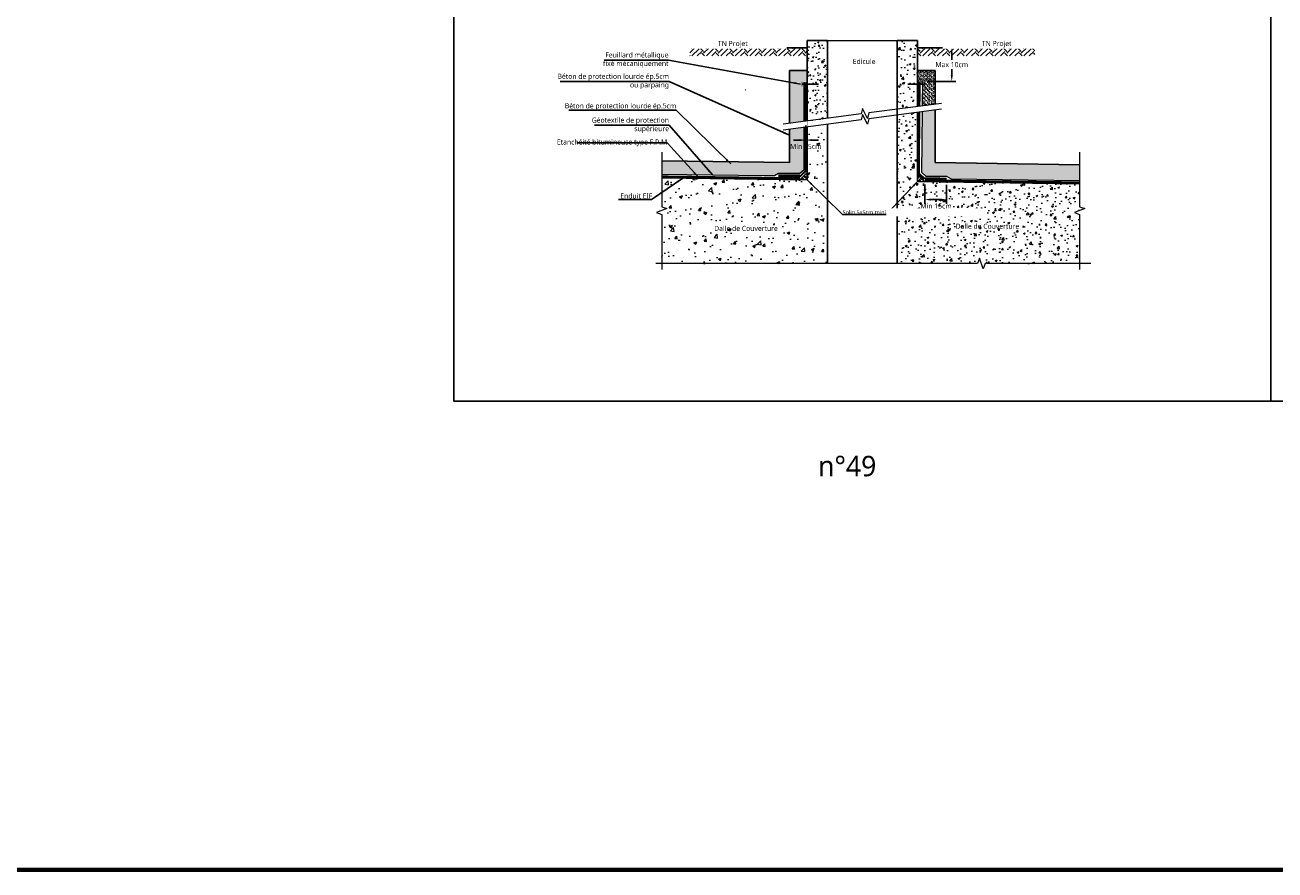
# Model space of a CAD drawing. Header units: millimetres. Extents: x -3314 to 21255525, y -15000 to 1735000.
# Tile 62 of 108: x 22655 to 23267, y 11216 to 11629. Entities that reach past the tile are written whole.
import ezdxf

# ---------------------------------------------------------------- set-up
doc = ezdxf.new("R2010")
doc.units = ezdxf.units.MM
doc.linetypes.add('CONTINU', pattern=[0])
for name, color, linetype, lineweight in [('Dessin_AXE', 8, 'Continuous', 5), ('Dessin_HACHURES', 253, 'Continuous', 9), ('SYSTEME_FPM_Enduit EIF', 6, 'Continuous', 9), ("SYSTEME_FPM_Feuille Bitume + enduit d'imperméabilisation", 4, 'Continuous', 9), ('SYSTEME_FPM_GEOTEXTILE de protection', 3, 'ISOLATION', 5)]:
    doc.layers.add(name, color=color, linetype=linetype, lineweight=lineweight)
for name, color, linetype in [('Dessin_COTATIONS', 7, 'Continuous'), ('Dessin_TEXTES', 7, 'CONTINU'), ('L1', 7, 'Continuous'), ('Matériel_Feuillard-Solin', 40, 'Continuous'), ('Matériel_Resine', 230, 'Continuous')]:
    doc.layers.add(name, color=color, linetype=linetype)
doc.styles.add('Arial', font='segoeui.ttf')
doc.styles.add('Trebuchet MS', font='segoeui.ttf', dxfattribs={"height": 0.196923})
doc.styles.add('txt-moyen', font='segoeui.ttf')
doc.linetypes.add('ISOLATION', pattern='A,0.0001,-0.1,[134,ltypeshp.shx,S=0.1,R=0,X=-0.1,Y=0],-0.2,[134,ltypeshp.shx,S=0.1,R=180,X=0.1,Y=0],-0.1', length=0.4001)
doc.dimstyles.new('1000F2', dxfattribs={"dimscale": 10, "dimtxt": 0.25, "dimasz": 0.3, "dimexe": 0.2, "dimexo": 0, "dimgap": 0.1, "dimtad": 1, "dimzin": 0, "dimdsep": 46, "dimtxsty": 'txt-moyen', "dimcen": 0.1, "dimclrd": 256, "dimclre": 256, "dimclrt": 256, "dimazin": 0, "dimtfac": 1, "dimtmove": 2, "dimatfit": 3, "dimfxl": 1, "dimtolj": 1, "dimtzin": 0, "dimlwd": -1, "dimlwe": -1, "dimarcsym": 0})
pattern_1 = [(0, (26343.3707, 3732.0267), (2.032, 2.032), [0.254, -1.778]), (90, (26343.3707, 3732.0267), (-2.032, 2.032), [0.254, -1.778]), (135, (26343.6247, 3732.0267), (-2.032, 2e-16), [0.35921025, -2.5144718]), (0, (26343.6247, 3733.1697), (2.032, 2.032), [0.254, -1.778]), (45, (26343.7517, 3733.0427), (0, 2.032), [0.17960503, -2.6940768]), (135, (26343.7517, 3733.0427), (-2.032, 2e-16), [0.17960503, -2.6940768]), (0, (26344.3867, 3733.6777), (2.032, 2.032), [0.35921025, -1.67278975]), (45, (26344.3867, 3733.6777), (0, 2.032), [0.254, -2.61968204]), (135, (26344.7459, 3733.6777), (-2.032, 2e-16), [0.254, -2.61968204]), (90, (26344.7677, 3732.5347), (-2.032, 2.032), [0.254, -1.778]), (45, (26344.7677, 3732.5347), (0, 2.032), [0.17960503, -2.6940768]), (135, (26344.8947, 3732.6617), (-2.032, 2e-16), [0.17960503, -2.6940768]), (0, (26343.6247, 3732.5347), (2.032, 2.032), [0.127, -1.7018]), (0, (26345.1487, 3733.0427), (2.032, 2.032), [0.127, -1.7018]), (90, (26344.5137, 3733.2967), (-2.032, 2.032), [0.127, -1.7018]), (135, (26344.7677, 3732.1537), (-2.032, 2e-16), [0.17960503, -2.6940768]), (135, (26343.8787, 3733.5507), (-2.032, 2e-16), [0.17960503, -2.6940768]), (45, (26344.3232, 3732.6935), (0, 2.032), [0.17960503, -2.6940768]), (90, (26344.0692, 3732.2807), (-2.032, 2.032), [0.03175, -2.00025]), (90, (26344.1644, 3733.138), (-2.032, 2.032), [0.03175, -2.00025]), (90, (26345.117, 3733.4872), (-2.032, 2.032), [0.03175, -2.00025]), (90, (26345.1487, 3732.4077), (-2.032, 2.032), [0.03175, -2.00025])]

# ---------------------------------------------------------------- blocks, each defined once
blk = doc.blocks.new('*D7')
at = {"layer": 'Defpoints', "color": 0, "transparency": 16777216}
for p in [(23091.81, 11617.85), (23094.81, 11601.32), (23108.52, 11601.32)]:
    blk.add_point(p, dxfattribs=at)
at = {"layer": 'Dessin_COTATIONS', "transparency": 16777216}
for p, q in [((23093.81, 11617.85), (23110.52, 11617.85)), ((23108.52, 11614.85), (23108.52, 11611.86)), ((23108.52, 11604.32), (23108.52, 11607.31)), ((23096.81, 11601.32), (23110.52, 11601.32))]:
    blk.add_line(p, q, dxfattribs=at)
for points in [[(23109.02, 11614.85), (23108.02, 11614.85), (23108.52, 11617.85)], [(23108.02, 11604.32), (23109.02, 11604.32), (23108.52, 11601.32)]]:
    blk.add_solid(points, dxfattribs=at)
at = {"layer": 'Dessin_COTATIONS', "transparency": 16777216, "insert": (23108.52, 11609.58), "char_height": 2.5, "attachment_point": 5, "rotation": 359.9999, "style": 'txt-moyen'}
blk.add_mtext('\\A1;Max 10cm', dxfattribs=at)
blk = doc.blocks.new('*D97')
at = {"layer": 'Defpoints', "color": 0, "lineweight": 70, "transparency": 16777216}
for p in [(23037.07, 11581.86), (23037.07, 11581.86), (23037.07, 11572.66)]:
    blk.add_point(p, dxfattribs=at)
at = {"layer": 'Dessin_COTATIONS', "transparency": 16777216}
for p, q in [((23037.07, 11579.86), (23037.07, 11570.66)), ((23037.07, 11579.86), (23037.07, 11570.66)), ((23034.07, 11572.66), (23031.07, 11572.66)), ((23040.07, 11572.66), (23043.07, 11572.66))]:
    blk.add_line(p, q, dxfattribs=at)
at = {"layer": 'Dessin_COTATIONS', "lineweight": 70, "transparency": 16777216}
for points in [[(23034.07, 11573.16), (23034.07, 11572.16), (23037.07, 11572.66)], [(23040.07, 11573.16), (23040.07, 11572.16), (23037.07, 11572.66)]]:
    blk.add_solid(points, dxfattribs=at)
at = {"layer": 'Dessin_COTATIONS', "transparency": 16777216, "insert": (23037.07, 11569.53), "char_height": 2.5, "attachment_point": 5, "rotation": 359.9999, "style": 'txt-moyen'}
blk.add_mtext('\\A1;Min 15cm', dxfattribs=at)
blk = doc.blocks.new('*D98')
at = {"layer": 'Defpoints', "color": 0, "lineweight": 70, "transparency": 16777216}
for p in [(23095.36, 11552.95), (23105.91, 11552.75), (23105.91, 11543.55)]:
    blk.add_point(p, dxfattribs=at)
at = {"layer": 'Dessin_COTATIONS', "transparency": 16777216}
for p, q in [((23095.36, 11550.95), (23095.36, 11541.55)), ((23105.91, 11550.75), (23105.91, 11541.55)), ((23098.36, 11543.55), (23102.91, 11543.55))]:
    blk.add_line(p, q, dxfattribs=at)
at = {"layer": 'Dessin_COTATIONS', "lineweight": 70, "transparency": 16777216}
for points in [[(23098.36, 11544.05), (23098.36, 11543.05), (23095.36, 11543.55)], [(23102.91, 11544.05), (23102.91, 11543.05), (23105.91, 11543.55)]]:
    blk.add_solid(points, dxfattribs=at)
at = {"layer": 'Dessin_COTATIONS', "transparency": 16777216, "insert": (23100.83, 11540.42), "char_height": 2.5, "attachment_point": 5, "rotation": 359.9999, "style": 'txt-moyen'}
blk.add_mtext('\\A1;Min 15cm', dxfattribs=at)

msp = doc.modelspace()

# ---------------------------------------------------------------- hatches: boundary and pattern name
at = {"layer": 'Dessin_HACHURES', "linetype": 'CONTINU'}
h = msp.add_hatch(dxfattribs=at)
h.set_pattern_fill('AR-CONC', color=256)
h.set_pattern_definition([(50, (22905.6596, 9380.898), (7.172602, -0.627521), [0.75, -8.25]), (355, (22905.6596, 9380.898), (-1.387513, 7.521921), [0.6, -6.6]), (100.45144, (22906.257, 9380.8456), (5.785088, 6.8944), [0.637402, -7.01142]), (46.1842, (22905.66, 9382.898), (10.672413, -1.655193), [1.125, -12.375]), (96.63564, (22906.549, 9382.76), (9.34662, 9.741186), [0.956103, -10.51714]), (351.18416, (22905.66, 9382.898), (9.34662, 9.741186), [0.9, -9.9]), (21, (22906.6596, 9382.398), (5.96907, -4.026189), [0.75, -8.25]), (326, (22906.6596, 9382.398), (2.433153, 7.2515), [0.6, -6.6]), (71.45144, (22907.157, 9382.062), (8.402224, 3.225312), [0.637402, -7.01142]), (37.5, (22905.6596, 9380.8979), (0.1215986, 3.3289385), [0, -6.52, 0, -6.7, 0, -6.625]), (7.5, (22905.6596, 9380.898), (2.6306954, 3.944117), [0, -3.82, 0, -6.37, 0, -2.525]), (327.5, (22903.4296, 9380.8979), (5.3382244, -0.2255487), [0, -2.5, 0, -7.8, 0, -10.35]), (317.5, (22902.4296, 9380.898), (5.831862, 1.00105), [0, -3.25, 0, -5.18, 0, -7.35])])
h.paths.add_polyline_path([(23047.7025, 11621.3185), (23037.7016, 11621.3185), (23037.7016, 11581.9406), (23047.7025, 11583.2629)])
at = {"layer": 'Dessin_HACHURES'}
h = msp.add_hatch(dxfattribs=at)
h.set_pattern_fill('AR-CONC', color=256, scale=0.05)
h.set_pattern_definition([(50, (26343.371, 3832.027), (9.1092334, -0.796954), [0.9525, -10.4775]), (355, (26343.371, 3832.027), (-1.762171, 9.552842), [0.762, -8.382029]), (100.45144, (26344.13, 3831.96), (7.347062, 8.755888), [0.8095, -8.904512]), (46.1842, (26343.371, 3834.567), (13.553952, -2.102116), [1.42875, -15.71625]), (96.63556, (26344.5, 3834.392), (11.870207, 12.371306), [1.214251, -13.35678]), (351.18415, (26343.37, 3834.567), (11.870207, 12.371306), [1.142998, -12.572987]), (21, (26344.641, 3833.932), (7.5807196, -5.11326), [0.9525, -10.4775]), (326, (26344.641, 3833.932), (3.090101, 9.209398), [0.762, -8.382]), (71.45144, (26345.272, 3833.506), (10.670821, 4.096138), [0.8095, -8.904497]), (37.5, (26343.3707, 3832.0267), (0.1544302, 4.227752), [0, -8.2804, 0, -8.509, 0, -8.41375]), (7.5, (26343.3707, 3832.0267), (3.3409831, 5.0090287), [0, -4.8514, 0, -8.0899, 0, -3.20675]), (327.5, (26340.5386, 3832.0267), (6.7795298, -0.2864372), [0, -3.175, 0, -9.906, 0, -13.1445]), (317.5, (26339.2686, 3832.027), (7.406459, 1.2713246), [0, -4.1275, 0, -6.5786, 0, -9.3345])])
h.paths.add_polyline_path([(23091.8067, 11552.4079), (23091.8067, 11586.214), (23081.8058, 11584.8916), (23081.8058, 11512.2507), (23121.1483, 11512.2507), (23122.0858, 11514.8264), (23123.9608, 11509.6749), (23124.8983, 11512.2507), (23171.0948, 11512.2507), (23171.0948, 11536.3232), (23168.519, 11537.2607), (23173.6705, 11539.1357), (23171.0948, 11540.0732), (23171.0948, 11551.3277)])
h.paths.add_polyline_path([(23091.8067, 11621.3185), (23081.8058, 11621.3185), (23081.8058, 11587.7722), (23091.8067, 11589.0946)])
h.paths.add_polyline_path([(23109.5291, 11527.8695), (23141.6747, 11527.8695), (23141.6747, 11533.1229), (23109.5291, 11533.1229)], flags=24)
at = {"layer": 'Dessin_HACHURES', "linetype": 'CONTINU'}
h = msp.add_hatch(dxfattribs=at)
h.set_pattern_fill('EARTH', color=256, scale=20, angle=45)
h.set_pattern_definition([(45, (23937.24, 9392.1784), (4e-16, 7.071068), [5, -5]), (45, (23935.914, 9393.504), (4e-16, 7.071068), [5, -5]), (45, (23934.588, 9394.83), (4e-16, 7.071068), [5, -5]), (135, (23934.588, 9395.714), (-7.071068, 9e-16), [5, -5]), (135, (23935.914, 9397.0397), (-7.071068, 9e-16), [5, -5]), (135, (23937.24, 9398.3655), (-7.071068, 9e-16), [5, -5])])
h.paths.add_polyline_path([(23037.7016, 11617.8491), (22980.2793, 11617.8491), (22980.2793, 11613.8255), (23037.7016, 11613.8255)])
h.paths.add_polyline_path([(22994.9187, 11617.345), (23007.7182, 11617.345), (23007.7182, 11617.8491), (22994.9187, 11617.8491)], flags=16)
h = msp.add_hatch(dxfattribs=at)
h.set_pattern_fill('EARTH', color=256, scale=20, angle=45)
h.set_pattern_definition([(45, (23922.952, 9392.1784), (4e-16, 7.071068), [5, -5]), (45, (23921.6263, 9393.504), (4e-16, 7.071068), [5, -5]), (45, (23920.3004, 9394.83), (4e-16, 7.071068), [5, -5]), (135, (23920.3004, 9395.714), (-7.071068, 9e-16), [5, -5]), (135, (23921.6263, 9397.0397), (-7.071068, 9e-16), [5, -5]), (135, (23922.952, 9398.3655), (-7.071068, 9e-16), [5, -5])])
h.paths.add_polyline_path([(23149.229, 11617.8491), (23091.8067, 11617.8491), (23091.8067, 11613.8255), (23149.229, 11613.8255)])
h.paths.add_polyline_path([(23106.4461, 11617.345), (23119.2455, 11617.345), (23119.2455, 11617.8491), (23106.4461, 11617.8491)], flags=16)
at = {"layer": 'Dessin_HACHURES'}
h = msp.add_hatch(dxfattribs=at)
h.set_pattern_fill('CONCRETE1', color=256, scale=0.1)
h.set_pattern_definition(pattern_1)
h.paths.add_polyline_path([(23100.4642, 11590.2394), (23100.4642, 11606.7467), (23091.8067, 11606.7467), (23091.8067, 11601.3167), (23091.8067, 11600.1022), (23094.2958, 11600.1022), (23094.1999, 11589.4111)])
h = msp.add_hatch(dxfattribs=at)
h.set_pattern_fill('CONCRETE1', color=256, scale=0.1)
h.set_pattern_definition(pattern_1)
h.paths.add_polyline_path([(23171.0948, 11560.5423), (23100.4642, 11561.7447), (23100.4642, 11587.3587), (23094.174, 11586.527), (23093.9067, 11556.7252), (23095.8457, 11555.0159), (23105.9457, 11555.0159), (23108.173, 11553.7446), (23171.0948, 11552.9453)])
at = {"layer": 'Dessin_HACHURES', "linetype": 'CONTINU'}
h = msp.add_hatch(dxfattribs=at)
h.set_pattern_fill('AR-CONC', color=256, scale=2)
h.set_pattern_definition([(50, (23932.505, 9383.166), (14.345204, -1.25504), [1.5, -16.5]), (355, (23932.505, 9383.166), (-2.77503, 15.04384), [1.2, -13.2]), (100.45144, (23933.701, 9383.061), (11.57018, 13.7888), [1.2748, -14.02284]), (46.1842, (23932.505, 9387.166), (21.34483, -3.31039), [2.25, -24.75]), (96.6356, (23934.284, 9386.89), (18.69324, 19.48237), [1.9122, -21.03428]), (351.1842, (23932.505, 9387.166), (18.69324, 19.48237), [1.8, -19.8]), (21, (23934.505, 9386.166), (11.93814, -8.05238), [1.5, -16.5]), (326, (23934.505, 9386.166), (4.86631, 14.503), [1.2, -13.2]), (71.45144, (23935.5, 9385.495), (16.80445, 6.45062), [1.2748, -14.02284]), (37.5, (23932.5055, 9383.166), (0.243197, 6.657877), [0, -13.04, 0, -13.4, 0, -13.25]), (7.5, (23932.5055, 9383.166), (5.26139, 7.888234), [0, -7.64, 0, -12.74, 0, -5.05]), (327.5, (23928.0455, 9383.166), (10.676449, -0.451097), [0, -5, 0, -15.6, 0, -20.7]), (317.5, (23926.0455, 9383.166), (11.663723, 2.0021), [0, -6.5, 0, -10.36, 0, -14.7])])
h.paths.add_polyline_path([(22966.5479, 11554.1891), (22966.5479, 11540.0732), (22969.1236, 11539.1357), (22963.9721, 11537.2607), (22966.5479, 11536.3232), (22966.5479, 11512.2507), (23047.7025, 11512.2507), (23047.7025, 11553.0836), (23047.7025, 11580.3823), (23037.7016, 11579.0599), (23037.7016, 11553.2198)])
h.paths.add_polyline_path([(22991.3571, 11526.8015), (23023.5027, 11526.8015), (23023.5027, 11532.0548), (22991.3571, 11532.0548)], flags=24)
at = {"layer": 'Dessin_HACHURES', "linetype": 'ByBlock'}
h = msp.add_hatch(dxfattribs=at)
h.set_pattern_fill('ANSI32', color=256, scale=4, angle=90)
h.set_pattern_definition([(135, (22905.6596, 9644.6564), (-1.0606602, -1.0606602), []), (135, (22905.6596, 9645.3636), (-1.0606602, -1.0606602), [])])
h.paths.add_polyline_path([(23037.7016, 11556.8471), (23034.1231, 11553.2686), (23037.7016, 11553.2198)])
h = msp.add_hatch(dxfattribs=at)
h.set_pattern_fill('ANSI32', color=256, scale=4)
h.set_pattern_definition([(45, (22900.1602, 9625.4098), (-1.0606602, 1.0606602), []), (45, (22900.8673, 9625.4098), (-1.0606602, 1.0606602), [])])
h.paths.add_polyline_path([(23091.8067, 11556.0351), (23091.8067, 11552.4079), (23095.2864, 11552.3605)])

# ---------------------------------------------------------------- linework, layer by layer
at = {"layer": 'Defpoints', "lineweight": 70}
msp.add_line((18421.2504, 11215.5146), (23973.133, 11215.5146), dxfattribs=at)
at = {"layer": 'Defpoints', "linetype": 'Continuous'}
for points in [[(22864.7541, 11696.9656), (23264.7541, 11696.9656), (23264.7541, 11444.9656), (22864.7541, 11444.9656)], [(23264.7541, 11696.9656), (23664.7541, 11696.9656), (23664.7517, 11444.9656), (23264.7541, 11444.9656)]]:
    msp.add_lwpolyline(points, close=True, dxfattribs=at)
at = {"layer": 'Dessin_AXE', "flags": 128}
for points in [[(23103.4642, 11590.636), (23067.9379, 11585.9386), (23067.3461, 11583.2621), (23064.812, 11588.1234), (23064.2203, 11585.447), (23026.0441, 11580.3991)], [(23103.4642, 11587.7554), (23067.9379, 11583.0579), (23067.3461, 11580.3815), (23064.812, 11585.2428), (23064.2203, 11582.5664), (23026.0441, 11577.5185)], [(22966.5479, 11566.704), (22966.5479, 11540.0732), (22969.1236, 11539.1357), (22963.9721, 11537.2607), (22966.5479, 11536.3232), (22966.5479, 11509.3206)], [(23171.0948, 11566.704), (23171.0948, 11540.0732), (23173.6705, 11539.1357), (23168.519, 11537.2607), (23171.0948, 11536.3232), (23171.0948, 11509.3206)], [(23176.5942, 11512.2507), (23124.8983, 11512.2507), (23123.9608, 11509.6749), (23122.0858, 11514.8264), (23121.1483, 11512.2507), (22963.683, 11512.2507)]]:
    msp.add_lwpolyline(points, dxfattribs=at)
at = {"layer": 'Dessin_HACHURES'}
msp.add_line((23047.7025, 11621.3185), (23081.8058, 11621.3185), dxfattribs=at)
at = {"layer": 'L1', "linetype": 'CONTINU'}
for p, q in [((23047.7025, 11621.3185), (23037.7016, 11621.3185)), ((23081.8058, 11621.3185), (23091.8067, 11621.3185)), ((23091.8067, 11621.3185), (23081.8058, 11621.3185)), ((22980.2793, 11617.8491), (23037.7016, 11617.8491)), ((23091.8067, 11617.8491), (23149.229, 11617.8491))]:
    msp.add_line(p, q, dxfattribs=at)
at = {"layer": 'L1'}
for p, q in [((23037.7016, 11621.3185), (23037.7016, 11581.9406)), ((23047.7025, 11583.2506), (23047.7025, 11621.3185)), ((23081.8058, 11621.3185), (23081.8058, 11587.8502)), ((23091.8067, 11589.0946), (23091.8067, 11621.3185)), ((23007.6373, 11597.1764), (23007.7401, 11597.1755)), ((23081.8058, 11587.8502), (23081.8058, 11512.2507)), ((23091.8067, 11552.4079), (23091.8067, 11586.214)), ((23037.7016, 11579.0599), (23037.7016, 11553.2198)), ((23047.7025, 11541.1563), (23047.7025, 11580.3823)), ((23037.7016, 11553.2198), (22966.5479, 11554.1891)), ((23047.7025, 11512.2507), (23047.7025, 11553.0836)), ((23171.0948, 11551.3277), (23091.8067, 11552.4079))]:
    msp.add_line(p, q, dxfattribs=at)
at = {"layer": 'L1', "linetype": 'ByBlock'}
for p, q in [((23029.0441, 11606.7467), (23029.0441, 11580.7958)), ((23037.7016, 11606.7467), (23029.0441, 11606.7467)), ((23037.7016, 11600.9969), (23037.7016, 11606.7467)), ((23091.8067, 11601.3167), (23091.8067, 11606.7467)), ((23091.8067, 11606.7467), (23100.4642, 11606.7467)), ((23100.4642, 11606.7467), (23100.4642, 11590.2394)), ((23100.4642, 11587.3704), (23100.4642, 11561.6555)), ((23029.0441, 11577.9155), (23029.0441, 11561.6555)), ((23100.4642, 11561.7447), (23171.0948, 11560.5423)), ((23037.7016, 11556.8471), (23034.1231, 11553.2686)), ((23091.8067, 11556.0351), (23095.2864, 11552.3605))]:
    msp.add_line(p, q, dxfattribs=at)
msp.add_lwpolyline([(22966.5479, 11562.5069), (23029.0441, 11561.6555)], dxfattribs=at)
at = {"layer": 'Matériel_Feuillard-Solin', "linetype": 'CONTINU'}
for p, q in [((23035.249, 11600.1022), (23043.3071, 11600.1022)), ((23095.1317, 11600.1022), (23087.0736, 11600.1022))]:
    msp.add_line(p, q, dxfattribs=at)
at = {"layer": 'Matériel_Feuillard-Solin', "linetype": 'CONTINU', "const_width": 0.3}
for points in [[(23035.249, 11601.3167), (23035.249, 11598.8876)], [(23095.1317, 11601.3167), (23095.1317, 11598.8876)]]:
    msp.add_lwpolyline(points, dxfattribs=at)
at = {"layer": 'Matériel_Resine', "lineweight": 70}
msp.add_line((23034.2216, 11554.8691), (23023.6711, 11555.0691), dxfattribs=at)
at = {"layer": 'SYSTEME_FPM_Enduit EIF', "ltscale": 0.1, "const_width": 0.2}
for points in [[(23091.8067, 11589.0946), (23091.8067, 11601.3167)], [(23171.0948, 11551.3277), (23095.2864, 11552.3605), (23091.8067, 11556.0351), (23091.8067, 11586.214)]]:
    msp.add_lwpolyline(points, dxfattribs=at)
at = {"layer": "SYSTEME_FPM_Feuille Bitume + enduit d'imperméabilisation", "ltscale": 0.1, "const_width": 1}
for points in [[(23037.0541, 11600.9969), (23037.0659, 11581.8565)], [(23092.6992, 11589.2126), (23092.8067, 11601.3167)], [(23092.4067, 11556.2768), (23092.6736, 11586.3286)], [(23037.0677, 11578.9761), (23037.0809, 11557.6085), (23034.2216, 11554.8691), (23023.6711, 11555.0691)], [(23034.2122, 11553.9198), (23034.2122, 11553.9198), (23034.2122, 11553.9198), (22966.5479, 11554.8798)], [(23092.1721, 11556.5366), (23094.941, 11553.9523), (23105.9899, 11553.8138)], [(23171.0948, 11551.9405), (23095.3578, 11552.9507)]]:
    msp.add_lwpolyline(points, dxfattribs=at)
at = {"layer": "SYSTEME_FPM_Feuille Bitume + enduit d'imperméabilisation", "linetype": 'CONTINU', "ltscale": 0.1}
msp.add_lwpolyline([(23092.3067, 11589.8879), (23092.3067, 11601.3167)], dxfattribs=at)
at = {"layer": 'SYSTEME_FPM_GEOTEXTILE de protection', "flags": 128}
for points in [[(23036.1416, 11600.9969), (23036.1416, 11581.7343)], [(23094.1999, 11589.4111), (23094.3067, 11601.3167)], [(23093.9067, 11556.7252), (23094.174, 11586.527)], [(23036.1416, 11578.8536), (23036.1416, 11558.0034), (23034.098, 11556.3598), (23023.6818, 11556.3198)], [(23023.6818, 11556.3198), (23021.7409, 11555.1027), (23016.4573, 11555.1391), (22966.5479, 11555.7791)], [(23093.9067, 11556.7252), (23095.8457, 11555.0159), (23105.9457, 11555.0159), (23108.173, 11553.7446), (23171.0948, 11552.9453)]]:
    msp.add_lwpolyline(points, dxfattribs=at)

# ---------------------------------------------------------------- texts
at = {"layer": 'Dessin_TEXTES', "style": 'Arial'}
msp.add_text('n°49', height=10, dxfattribs=at).set_placement((23043.08, 11408.17))
at = {"layer": 'Dessin_TEXTES', "char_height": 2.5, "width": 172.8, "attachment_point": 1, "line_spacing_factor": 1.032839, "style": 'Trebuchet MS'}
for s, insert in [('Edicule', (23060.0606, 11612.3925)), ('Dalle de Couverture', (22992.2346, 11530.6925)), ('Dalle de Couverture', (23110.4066, 11531.7605))]:
    msp.add_mtext(s, dxfattribs=dict(at, insert=insert))
at = {"layer": 'Dessin_TEXTES', "char_height": 2.5, "style": 'txt-moyen'}
for s, insert, attachment_point in [('Béton de protection lourde ép.5cm', (22973.6816, 11587.3399), 9), ('Géotextile de protection\\Psupérieure', (22970.1185, 11579.9324), 6)]:
    msp.add_mtext(s, dxfattribs=dict(at, insert=insert, attachment_point=attachment_point))

# ---------------------------------------------------------------- dimensions: what is measured, and where the dimension line sits
at = {"layer": 'Dessin_COTATIONS'}
dim = msp.add_linear_dim(base=(23108.5185, 11601.3167), p1=(23091.8067, 11617.8491), p2=(23094.8067, 11601.3167), angle=90, text='Max 10cm', dimstyle='1000F2', override={"dimexo": 0.2}, dxfattribs=at)
dim.commit()
dim.dimension.update_dxf_attribs({"geometry": '*D7', "text_midpoint": (23108.5185, 11609.5829), "text_rotation": 359.9999})
dim = msp.add_linear_dim(base=(23037.0659, 11572.6565), p1=(23037.0659, 11581.8565), p2=(23037.0659, 11581.8565), text='Min 15cm', dimstyle='1000F2', override={"dimexo": 0.2, "dimtxsty": 'txt-moyen', "dimtfill": 0, "dimtfillclr": 0}, dxfattribs=at)
dim.commit()
dim.dimension.update_dxf_attribs({"geometry": '*D97', "text_midpoint": (23037.0659, 11569.5278), "dimtype": 160, "text_rotation": 359.9999})

# ---------------------------------------------------------------- leaders
at = {"layer": 'Dessin_TEXTES'}
msp.add_leader([(23091.8067, 11552.4079), (23076.3794, 11536.2977), (23055.1131, 11536.2977)], dimstyle='1000F2', override={"dimgap": 0.1, "dimtad": 0}, dxfattribs=at)

# ---------------------------------------------------------------- next in the draw order: texts
at = {"layer": 'Dessin_TEXTES', "style": 'txt-moyen', "bg_fill": 2}
for s, insert, char_height, width, attachment_point in [('TN Projet', (23001.3409, 11617.8491), 2.5, 50.271961, 8), ('TN Projet', (23130.5211, 11617.8491), 2.5, 50.271961, 8), ('Feuillard métallique \\Pfixé mécaniquement', (22969.8987, 11611.8321), 2.5, 50.271961, 6), ('Etanchéité bitumineuse type F.P.M', (22969.2182, 11571.3117), 2.5, 50.271961, 6), ('\\pxsm1.5;Solin 5x5cm mini', (23055.1131, 11536.2977), 2, 67.029281, 7)]:
    msp.add_mtext(s, dxfattribs=dict(at, insert=insert, char_height=char_height, width=width, attachment_point=attachment_point))

# ---------------------------------------------------------------- next in the draw order: hatches: boundary and pattern name
at = {"layer": 'Dessin_HACHURES'}
h = msp.add_hatch(dxfattribs=at)
h.set_pattern_fill('CONCRETE1', color=256, scale=0.1)
h.set_pattern_definition(pattern_1)
h.paths.add_polyline_path([(23029.0441, 11606.7467), (23029.0441, 11580.7958), (23036.1416, 11581.7343), (23036.1416, 11600.1022), (23037.7016, 11600.1022), (23037.7016, 11601.3167), (23037.7016, 11606.7467)])
h.paths.add_polyline_path([(23029.0441, 11561.6555), (22966.5479, 11562.5069), (22966.5479, 11555.7791), (23016.4573, 11555.1391), (23021.7409, 11555.1027), (23023.6818, 11556.3198), (23034.098, 11556.3598), (23036.1416, 11558.0034), (23036.1416, 11578.8536), (23029.0441, 11577.9152), (23029.0441, 11577.9155)])

# ---------------------------------------------------------------- next in the draw order: linework, layer by layer
at = {"layer": 'Defpoints', "linetype": 'Continuous'}
msp.add_lwpolyline([(22864.7541, 11696.9656), (23264.7541, 11696.9656), (23264.7541, 11444.9656), (22864.7541, 11444.9656)], close=True, dxfattribs=at)
at = {"layer": 'SYSTEME_FPM_Enduit EIF', "ltscale": 0.1, "const_width": 0.2}
msp.add_lwpolyline([(22966.5479, 11554.1891), (23034.1231, 11553.2686), (23037.7016, 11556.8471), (23037.7016, 11600.9969)], dxfattribs=at)

# ---------------------------------------------------------------- next in the draw order: texts
at = {"layer": 'Dessin_TEXTES', "insert": (22970.1185, 11601.3623), "char_height": 2.5, "attachment_point": 6, "style": 'txt-moyen'}
msp.add_mtext('Béton de protection lourde ép.5cm \\Pou parpaing', dxfattribs=at)

# ---------------------------------------------------------------- next in the draw order: dimensions: what is measured, and where the dimension line sits
at = {"layer": 'Dessin_COTATIONS'}
dim = msp.add_linear_dim(base=(23105.9082, 11543.5507), p1=(23095.3578, 11552.9507), p2=(23105.9082, 11552.7507), text='Min 15cm', dimstyle='1000F2', override={"dimexo": 0.2, "dimtxsty": 'txt-moyen', "dimtfill": 0, "dimtfillclr": 0}, dxfattribs=at)
dim.commit()
dim.dimension.update_dxf_attribs({"geometry": '*D98', "text_midpoint": (23100.833, 11540.4219), "dimtype": 160, "text_rotation": 359.9999})

# ---------------------------------------------------------------- next in the draw order: leaders
at = {"layer": 'Dessin_TEXTES'}
for points in [[(23034.449, 11600.1022), (22969.8987, 11611.8321), (22938.3983, 11611.8321)], [(23029.0441, 11575.0109), (22970.1185, 11601.3623), (22916.9242, 11601.3623)], [(23000.3949, 11560.9886), (22973.6816, 11587.3399), (22921.1111, 11587.3399)], [(22991.5026, 11555.4591), (22970.1185, 11579.9324), (22933.6392, 11579.9324)], [(22984.3694, 11554.6363), (22969.2182, 11571.3117), (22924.9439, 11571.3117)], [(23037.7016, 11553.2198), (23055.1131, 11536.2977), (23076.3794, 11536.2977)]]:
    msp.add_leader(points, dimstyle='1000F2', override={"dimgap": 0.1, "dimtad": 0}, dxfattribs=at)

# ---------------------------------------------------------------- next in the draw order: texts
at = {"layer": 'Dessin_TEXTES', "insert": (22961.9224, 11545.3189), "char_height": 2.5, "width": 50.271961, "attachment_point": 6, "style": 'txt-moyen', "bg_fill": 2}
msp.add_mtext('Enduit EIF', dxfattribs=at)

# ---------------------------------------------------------------- next in the draw order: leaders
at = {"layer": 'Dessin_TEXTES'}
msp.add_leader([(22976.875, 11554.0485), (22961.5224, 11543.5189), (22945.4399, 11543.5189)], dimstyle='1000F2', override={"dimgap": 0.1, "dimtad": 0}, dxfattribs=at)

doc.saveas('drawing.dxf')
